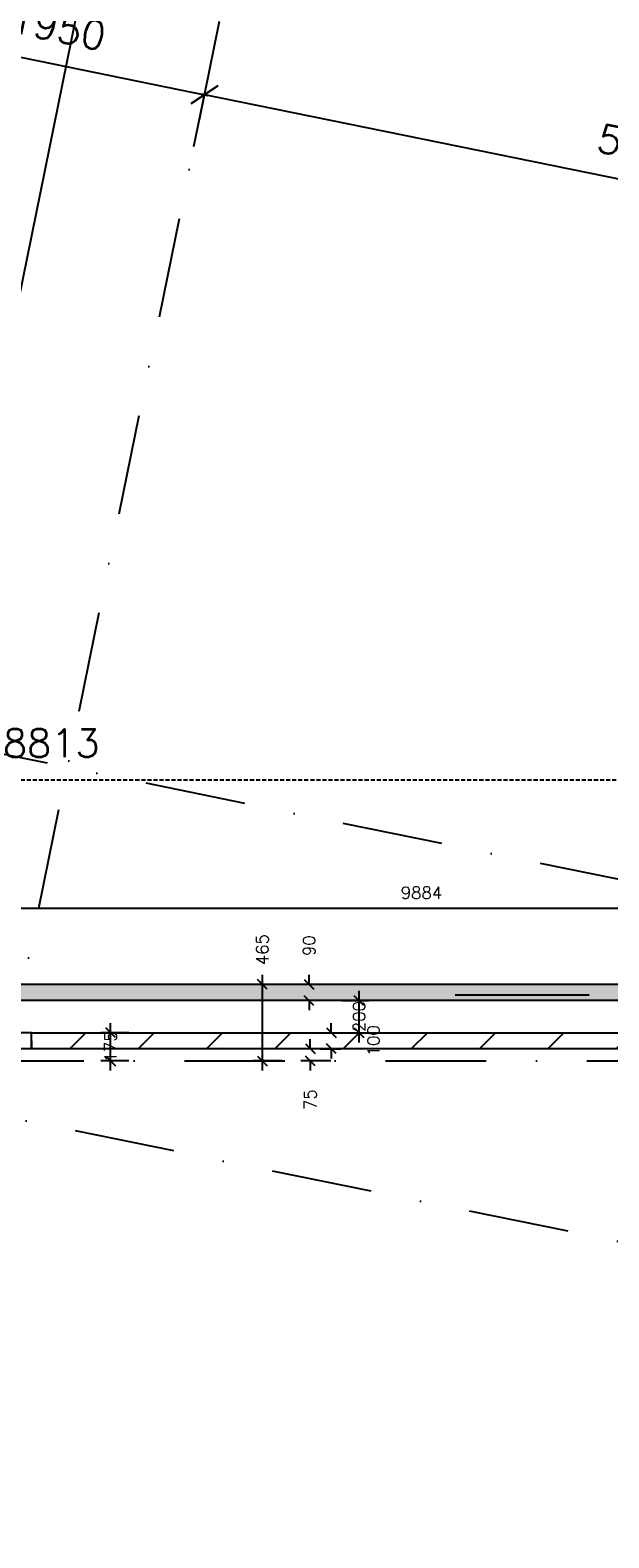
# Model space of a CAD drawing. Extents: x -33344 to 2055880, y -64816 to 121260.
# Tile 93 of 133: x 31792 to 35387, y 91012 to 100383. Entities that reach past the tile are written whole.
import ezdxf

# ---------------------------------------------------------------- set-up
doc = ezdxf.new("R2010")
doc.units = 0
doc.header["$LTSCALE"] = 50
doc.header["$MEASUREMENT"] = 0
doc.header["$PDMODE"] = 3
doc.header["$PDSIZE"] = 0.1
doc.linetypes.add('DASHED', pattern=[0.75, 0.5, -0.25])
doc.linetypes.add('STRAM_0WT$1$DASHDOT', pattern=[25, 12.5, -6.25, 0, -6.25])
doc.layers.get('0').update_dxf_attribs({"linetype": 'CONTINUOUS'})
doc.layers.get('DEFPOINTS').update_dxf_attribs({"linetype": 'CONTINUOUS'})
for name, color, linetype in [('A--A21--_F123-', 9, 'CONTINUOUS'), ('A--A22--_F123-', 9, 'CONTINUOUS'), ('A--L21--', 3, 'CONTINUOUS'), ('A--L21--_F-2--', 7, 'CONTINUOUS'), ('A--L21A3_BUITENWAND', 3, 'CONTINUOUS'), ('A--L22--', 3, 'CONTINUOUS'), ('A--L22--_F-2--', 7, 'CONTINUOUS'), ('A--M$1A-_F123-', 1, 'CONTINUOUS'), ('STRAM_0WT$0$A--L$7A-_STRA0', 1, 'STRAM_0WT$1$DASHDOT'), ('STRAM_0WT$1$A--M$1A-_F123-', 1, 'CONTINUOUS'), ('XREF', 7, 'CONTINUOUS')]:
    doc.layers.add(name, color=color, linetype=linetype)
doc.styles.add('ALFA-0_25', font='ROMANS')
doc.styles.add('STRAM_0WT$1$HIEMSTRA', font='romans.shx')
doc.dimstyles.new('STANDARD$0', dxfattribs={"dimscale": 30, "dimtxt": 2.5, "dimasz": 2, "dimexe": 2, "dimexo": 0, "dimgap": 2, "dimtad": 1, "dimdec": 0, "dimzin": 0, "dimtxsty": 'ALFA-0_25', "dimblk1": 'OBLIQUE', "dimblk2": 'OBLIQUE', "dimsah": 1, "dimcen": -3, "dimdle": 2, "dimclrd": 1, "dimclre": 1, "dimclrt": 2, "dimazin": 3, "dimtfac": 0.666667, "dimtofl": 0, "dimtmove": 0, "dimatfit": 3, "dimtvp": 0.833333, "dimtolj": 1, "dimtzin": 0})
doc.dimstyles.new('STRAM_0WT$0$STANDARD', dxfattribs={"dimscale": 70, "dimtxt": 2.5, "dimasz": 2, "dimexe": 0.3, "dimexo": 0.3, "dimgap": 2, "dimtad": 1, "dimdec": 0, "dimzin": 0, "dimtxsty": 'STRAM_0WT$1$HIEMSTRA', "dimblk1": 'STRAM_0WT$0$_OBLIQUE', "dimblk2": 'STRAM_0WT$0$_OBLIQUE', "dimsah": 1, "dimcen": -0.09, "dimdle": 0.3, "dimclrd": 1, "dimclre": 1, "dimclrt": 4, "dimazin": 3, "dimtfac": 1, "dimtdec": 4, "dimtix": 1, "dimtofl": 0, "dimtmove": 0, "dimatfit": 3, "dimtvp": 625, "dimtolj": 1, "dimtzin": 0})

# ---------------------------------------------------------------- blocks, each defined once
blk = doc.blocks.new('*U1429')
at = {"layer": 'A--A21--_F123-', "color": 2}
for points in [[(0, 0), (50, 50), (-8460.4, 0), (-8460.4, 50)], [(-8460.4, 0), (-8460.4, -50), (0, 0), (-50, -50)]]:
    blk.add_solid(points, dxfattribs=at)
at = {"layer": 'A--L21--_F-2--', "color": 3, "linetype": 'CONTINUOUS'}
for points in [[(50, 50), (50, 50), (-8460.4, 50), (-8460.4, 0)], [(-50, -50), (-50, -50), (-8460.4, -50), (-8460.4, 0)]]:
    blk.add_lwpolyline(points, dxfattribs=at)
blk = doc.blocks.new('*U1398')
at = {"layer": 'A--A22--_F123-', "linetype": 'CONTINUOUS'}
h = blk.add_hatch(dxfattribs=at)
h.set_pattern_fill('ALFALINE', color=256, scale=300, style=0)
h.set_pattern_definition([(45, (-31800.78, -94101.7), (-212.132, 212.132), [])])
h.paths.add_polyline_path([(0, 0), (0, -50), (-1499.2, -50), (-1449.2, 0), (-1399.2, 50), (0, 50)])
at = {"layer": 'A--L22--_F-2--', "color": 3, "linetype": 'CONTINUOUS'}
for points in [[(0, 0), (0, -50), (-1499.2, -50), (-1499.2, -50)], [(0, 0), (0, 50), (-1399.2, 50), (-1399.2, 50)]]:
    blk.add_lwpolyline(points, dxfattribs=at)
blk = doc.blocks.new('_OBLIQUE')
at = {"color": 0, "linetype": 'BYBLOCK'}
blk.add_line((-0.5, -0.5), (0.5, 0.5), dxfattribs=at)
blk = doc.blocks.new('*D82')
at = {"layer": 'A--M$1A-_F123-', "color": 1}
for p, q in [((33662.6, 94151.7), (33662.6, 94211.7)), ((33593.8, 94151.7), (33722.6, 94151.7)), ((33593.8, 94051.7), (33722.6, 94051.7)), ((33662.6, 94051.7), (33662.6, 93991.7))]:
    blk.add_line(p, q, dxfattribs=at)
at = {"layer": 'DEFPOINTS', "color": 0}
for p in [(33593.8, 94151.7), (33662.6, 94151.7), (33593.8, 94051.7)]:
    blk.add_point(p, dxfattribs=at)
at = {"layer": 'A--M$1A-_F123-', "color": 1, "xscale": 60, "yscale": 60, "zscale": 60}
for p, rotation in [((33662.6, 94151.7), 270), ((33662.6, 94051.7), 90)]:
    blk.add_blockref('_OBLIQUE', p, dxfattribs=dict(at, rotation=rotation))
at = {"layer": 'A--M$1A-_F123-', "color": 2, "insert": (33925.1, 94101.7), "char_height": 75, "attachment_point": 5, "rotation": 90, "style": 'ALFA-0_25'}
blk.add_mtext('\\A1;100', dxfattribs=at)
blk = doc.blocks.new('*D83')
at = {"layer": 'A--M$1A-_F123-', "color": 1}
for p, q in [((33835.6, 94091.7), (33835.6, 94411.7)), ((33727.7, 94351.7), (33895.6, 94351.7)), ((33727.7, 94151.7), (33895.6, 94151.7))]:
    blk.add_line(p, q, dxfattribs=at)
at = {"layer": 'DEFPOINTS', "color": 0}
for p in [(33727.7, 94351.7), (33835.6, 94351.7), (33727.7, 94151.7)]:
    blk.add_point(p, dxfattribs=at)
at = {"layer": 'A--M$1A-_F123-', "color": 1, "xscale": 60, "yscale": 60, "zscale": 60}
for p, rotation in [((33835.6, 94351.7), 90), ((33835.6, 94151.7), 270)]:
    blk.add_blockref('_OBLIQUE', p, dxfattribs=dict(at, rotation=rotation))
at = {"layer": 'A--M$1A-_F123-', "color": 2, "insert": (33835.6, 94251.7), "char_height": 75, "attachment_point": 5, "rotation": 90, "style": 'ALFA-0_25'}
blk.add_mtext('\\A1;200', dxfattribs=at)
blk = doc.blocks.new('*D84')
at = {"layer": 'A--M$1A-_F123-', "color": 1}
for p, q in [((33525.1, 94451.7), (33525.1, 94511.7)), ((33593.8, 94451.7), (33465.1, 94451.7)), ((33593.8, 94351.7), (33465.1, 94351.7)), ((33525.1, 94351.7), (33525.1, 94291.7))]:
    blk.add_line(p, q, dxfattribs=at)
at = {"layer": 'DEFPOINTS', "color": 0}
for p in [(33593.8, 94451.7), (33525.1, 94351.7), (33593.8, 94351.7)]:
    blk.add_point(p, dxfattribs=at)
at = {"layer": 'A--M$1A-_F123-', "color": 1, "xscale": 60, "yscale": 60, "zscale": 60}
for p, rotation in [((33525.1, 94451.7), 270), ((33525.1, 94351.7), 90)]:
    blk.add_blockref('_OBLIQUE', p, dxfattribs=dict(at, rotation=rotation))
at = {"layer": 'A--M$1A-_F123-', "color": 2, "insert": (33525.1, 94692.4), "char_height": 75, "attachment_point": 5, "rotation": 90, "style": 'ALFA-0_25'}
blk.add_mtext('\\A1;90', dxfattribs=at)
blk = doc.blocks.new('*D230')
at = {"layer": 'A--M$1A-_F123-', "color": 1}
for p, q in [((32291.3, 93916.7), (32291.3, 94211.7)), ((32404.2, 94151.7), (32231.3, 94151.7)), ((32404.2, 93976.7), (32231.3, 93976.7))]:
    blk.add_line(p, q, dxfattribs=at)
at = {"layer": 'DEFPOINTS', "color": 0}
for p in [(32291.3, 94151.7), (32404.2, 94151.7), (32404.2, 93976.7)]:
    blk.add_point(p, dxfattribs=at)
at = {"layer": 'A--M$1A-_F123-', "color": 1, "xscale": 60, "yscale": 60, "zscale": 60}
for p, rotation in [((32291.3, 94151.7), 90), ((32291.3, 93976.7), 270)]:
    blk.add_blockref('_OBLIQUE', p, dxfattribs=dict(at, rotation=rotation))
at = {"layer": 'A--M$1A-_F123-', "color": 2, "insert": (32291.3, 94064.2), "char_height": 75, "attachment_point": 5, "rotation": 90, "style": 'ALFA-0_25'}
blk.add_mtext('\\A1;175', dxfattribs=at)
blk = doc.blocks.new('*D231')
at = {"layer": 'A--M$1A-_F123-', "color": 1}
for p, q in [((33234.4, 93916.7), (33234.4, 94511.7)), ((33355.9, 94451.7), (33174.4, 94451.7)), ((33355.9, 93976.7), (33174.4, 93976.7))]:
    blk.add_line(p, q, dxfattribs=at)
at = {"layer": 'DEFPOINTS', "color": 0}
for p in [(33234.4, 94451.7), (33355.9, 94451.7), (33355.9, 93976.7)]:
    blk.add_point(p, dxfattribs=at)
at = {"layer": 'A--M$1A-_F123-', "color": 1, "xscale": 60, "yscale": 60, "zscale": 60}
for p, rotation in [((33234.4, 94451.7), 90), ((33234.4, 93976.7), 270)]:
    blk.add_blockref('_OBLIQUE', p, dxfattribs=dict(at, rotation=rotation))
at = {"layer": 'A--M$1A-_F123-', "color": 2, "insert": (33234.4, 94668.1), "char_height": 75, "attachment_point": 5, "rotation": 90, "style": 'ALFA-0_25'}
blk.add_mtext('\\A1;465', dxfattribs=at)
blk = doc.blocks.new('*D241')
at = {"layer": 'A--M$1A-_F123-', "color": 1}
for p, q in [((33532.6, 94051.7), (33532.6, 94111.7)), ((33659.5, 94051.7), (33472.6, 94051.7)), ((33659.5, 93976.7), (33472.6, 93976.7)), ((33532.6, 93976.7), (33532.6, 93916.7))]:
    blk.add_line(p, q, dxfattribs=at)
at = {"layer": 'DEFPOINTS', "color": 0}
for p in [(33659.5, 94051.7), (33532.6, 93976.7), (33659.5, 93976.7)]:
    blk.add_point(p, dxfattribs=at)
at = {"layer": 'A--M$1A-_F123-', "color": 1, "xscale": 60, "yscale": 60, "zscale": 60}
for p, rotation in [((33532.6, 94051.7), 270), ((33532.6, 93976.7), 90)]:
    blk.add_blockref('_OBLIQUE', p, dxfattribs=dict(at, rotation=rotation))
at = {"layer": 'A--M$1A-_F123-', "color": 2, "insert": (33532.6, 93736), "char_height": 75, "attachment_point": 5, "rotation": 90, "style": 'ALFA-0_25'}
blk.add_mtext('\\A1;75', dxfattribs=at)
blk = doc.blocks.new('*D604')
at = {"layer": 'A--M$1A-_F123-', "color": 1, "linetype": 'CONTINUOUS'}
for p, q in [((39225, 94923.9), (29221.2, 94923.9)), ((29281.2, 94563.3), (29281.2, 94983.9)), ((39165, 94731.1), (39165, 94983.9))]:
    blk.add_line(p, q, dxfattribs=at)
at = {"layer": 'DEFPOINTS', "color": 0, "linetype": 'CONTINUOUS'}
for p in [(29281.2, 94923.9), (39165, 94731.1), (29281.2, 94563.3)]:
    blk.add_point(p, dxfattribs=at)
at = {"layer": 'A--M$1A-_F123-', "color": 1, "linetype": 'CONTINUOUS', "xscale": 60, "yscale": 60, "zscale": 60, "rotation": 180}
blk.add_blockref('_OBLIQUE', (29281.2, 94923.9), dxfattribs=at)
at = {"layer": 'A--M$1A-_F123-', "color": 1, "linetype": 'CONTINUOUS', "xscale": 60, "yscale": 60, "zscale": 60}
blk.add_blockref('_OBLIQUE', (39165, 94923.9), dxfattribs=at)
at = {"layer": 'A--M$1A-_F123-', "color": 2, "linetype": 'CONTINUOUS', "insert": (34223.1, 95021.4), "char_height": 75, "attachment_point": 5, "style": 'ALFA-0_25'}
blk.add_mtext('\\A1;9884', dxfattribs=at)
blk = doc.blocks.new('STRAM_0WT$0$_OBLIQUE')
at = {"color": 0, "linetype": 'BYBLOCK'}
blk.add_line((-0.5, -0.5), (0.5, 0.5), dxfattribs=at)
blk = doc.blocks.new('*D1849')
at = {"layer": 'DEFPOINTS', "color": 0, "linetype": 'CONTINUOUS'}
for p in [(-44725.8, 67781), (-42745.1, 67734.9), (-42815, 67391.7)]:
    blk.add_point(p, dxfattribs=at)
at = {"layer": 'STRAM_0WT$1$A--M$1A-_F123-', "color": 1, "linetype": 'CONTINUOUS'}
for p, q in [((-44721.6, 67801.5), (-44651.7, 68144.7)), ((-44676.5, 68128.3), (-42724.5, 67730.7)), ((-42810.8, 67412.3), (-42740.9, 67755.5))]:
    blk.add_line(p, q, dxfattribs=at)
at = {"layer": 'STRAM_0WT$1$A--M$1A-_F123-', "color": 1, "linetype": 'CONTINUOUS', "xscale": 140, "yscale": 140, "zscale": 140}
for p, rotation in [((-44655.9, 68124.1), 168.4862903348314), ((-42745.1, 67734.9), 348.4862903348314)]:
    blk.add_blockref('STRAM_0WT$0$_OBLIQUE', p, dxfattribs=dict(at, rotation=rotation))
at = {"layer": 'STRAM_0WT$1$A--M$1A-_F123-', "color": 4, "linetype": 'CONTINUOUS', "insert": (-43655.1, 68152.5), "char_height": 175, "attachment_point": 5, "rotation": 348.48629, "style": 'STRAM_0WT$1$HIEMSTRA'}
blk.add_mtext('\\A1;1950', dxfattribs=at)
blk = doc.blocks.new('*D1850')
at = {"layer": 'DEFPOINTS', "color": 0, "linetype": 'CONTINUOUS'}
for p in [(-42815, 67391.7), (-37355.8, 66637.1), (-37425.7, 66293.9)]:
    blk.add_point(p, dxfattribs=at)
at = {"layer": 'STRAM_0WT$1$A--M$1A-_F123-', "color": 1, "linetype": 'CONTINUOUS'}
for p, q in [((-42810.8, 67412.3), (-42740.9, 67755.5)), ((-42765.7, 67739.1), (-37335.2, 66632.9)), ((-37421.5, 66314.5), (-37351.6, 66657.7))]:
    blk.add_line(p, q, dxfattribs=at)
at = {"layer": 'STRAM_0WT$1$A--M$1A-_F123-', "color": 1, "linetype": 'CONTINUOUS', "xscale": 140, "yscale": 140, "zscale": 140}
for p, rotation in [((-42745.1, 67734.9), 168.4862903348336), ((-37355.8, 66637.1), 348.4862903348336)]:
    blk.add_blockref('STRAM_0WT$0$_OBLIQUE', p, dxfattribs=dict(at, rotation=rotation))
at = {"layer": 'STRAM_0WT$1$A--M$1A-_F123-', "color": 4, "linetype": 'CONTINUOUS', "insert": (-40005, 67408.9), "char_height": 175, "attachment_point": 5, "rotation": 348.48629, "style": 'STRAM_0WT$1$HIEMSTRA'}
blk.add_mtext('\\A1;5500', dxfattribs=at)
blk = doc.blocks.new('*D1855')
at = {"layer": 'DEFPOINTS', "color": 0, "linetype": 'CONTINUOUS'}
for p in [(-38589.9, 88132.1), (-44896.7, 61569.5), (-44036.5, 61394.2)]:
    blk.add_point(p, dxfattribs=at)
at = {"layer": 'STRAM_0WT$1$A--M$1A-_F123-', "color": 1, "linetype": 'CONTINUOUS'}
for p, q in [((-39446, 88327.9), (-44900.9, 61548.9)), ((-38610.5, 88136.3), (-39470.7, 88311.5)), ((-44057.1, 61398.4), (-44917.3, 61573.7))]:
    blk.add_line(p, q, dxfattribs=at)
at = {"layer": 'STRAM_0WT$1$A--M$1A-_F123-', "color": 1, "linetype": 'CONTINUOUS', "xscale": 140, "yscale": 140, "zscale": 140}
for p, rotation in [((-39450.2, 88307.3), 78.48629033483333), ((-44896.7, 61569.5), 258.4862903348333)]:
    blk.add_blockref('STRAM_0WT$0$_OBLIQUE', p, dxfattribs=dict(at, rotation=rotation))
at = {"layer": 'STRAM_0WT$1$A--M$1A-_F123-', "color": 4, "linetype": 'CONTINUOUS', "insert": (-43428.2, 70434.3), "char_height": 175, "attachment_point": 5, "rotation": 78.48629, "style": 'STRAM_0WT$1$HIEMSTRA'}
blk.add_mtext('\\A1;27287', dxfattribs=at)
blk = doc.blocks.new('*D1894')
at = {"color": 1, "linetype": 'BYBLOCK'}
for p, q in [((-48103.2, 63562), (-48103.2, 63507.3)), ((-39289.9, 63562), (-39289.9, 63507.3)), ((-48124.2, 63528.3), (-39268.9, 63528.3))]:
    blk.add_line(p, q, dxfattribs=at)
at = {"layer": 'DEFPOINTS', "color": 0, "linetype": 'BYBLOCK'}
for p in [(-48103.2, 63583), (-39289.9, 63583), (-39289.9, 63528.3)]:
    blk.add_point(p, dxfattribs=at)
at = {"color": 1, "linetype": 'BYBLOCK', "xscale": 140, "yscale": 140, "zscale": 140, "rotation": 180}
blk.add_blockref('STRAM_0WT$0$_OBLIQUE', (-48103.2, 63528.3), dxfattribs=at)
at = {"color": 1, "linetype": 'BYBLOCK', "xscale": 140, "yscale": 140, "zscale": 140}
blk.add_blockref('STRAM_0WT$0$_OBLIQUE', (-39289.9, 63528.3), dxfattribs=at)
at = {"color": 4, "linetype": 'BYBLOCK', "insert": (-43696.6, 63755.8), "char_height": 175, "attachment_point": 5, "style": 'STRAM_0WT$1$HIEMSTRA'}
blk.add_mtext('\\A1;8813', dxfattribs=at)
blk = doc.blocks.new('STRAM_0WT')
at = {"layer": 'STRAM_0WT$0$A--L$7A-_STRA0'}
for p, q in [((-38410.733, 89013.047), (-64231.371, -37744.184)), ((-32694.807, 61334.202), (-51034.14, 65069.951)), ((-33134.93, 59173.573), (-51474.264, 62909.322)), ((-52869.992, 61729.831), (-20789.004, 61729.831))]:
    blk.add_line(p, q, dxfattribs=at)
at = {"layer": 'STRAM_0WT$1$A--M$1A-_F123-', "linetype": 'CONTINUOUS'}
dim = blk.add_linear_dim(base=(-44896.709, 61569.465), p1=(-38589.938, 88132.076), p2=(-44036.476, 61394.234), angle=258.4862903, dimstyle='STRAM_0WT$0$STANDARD', dxfattribs=at)
dim.commit()
dim.dimension.update_dxf_attribs({"geometry": '*D1855', "text_midpoint": (-43428.233, 70434.279), "dimtype": 129})
for p1, p2, picture, middle in [((-44725.785, 67780.97), (-42815.025, 67391.745), '*D1849', (-43655.091, 68152.452)), ((-42815.025, 67391.745), (-37425.702, 66293.932), '*D1850', (-40005.049, 67408.933))]:
    dim = blk.add_aligned_dim(p1=p1, p2=p2, distance=350.22, dimstyle='STRAM_0WT$0$STANDARD', dxfattribs=at)
    dim.commit()
    dim.dimension.update_dxf_attribs({"geometry": picture, "text_midpoint": middle})
dim = blk.add_linear_dim(base=(-39289.938, 63477.07), p1=(-48103.183, 63531.81), p2=(-39289.938, 63531.81), dimstyle='STRAM_0WT$0$STANDARD', dxfattribs=at)
dim.commit()
dim.dimension.update_dxf_attribs({"geometry": '*D1894', "text_midpoint": (-43696.56, 63704.57), "insert": (0, -51.181)})

msp = doc.modelspace()

# ---------------------------------------------------------------- hatches: boundary and pattern name
at = {"layer": 'A--A22--_F123-'}
h = msp.add_hatch(dxfattribs=at)
h.set_pattern_fill('ALFALINE', color=256, scale=300, style=0)
h.set_pattern_definition([(45, (-4e-12, 70.57), (-212.132, 212.132), [])])
h.paths.add_polyline_path([(31857.1, 94151.7), (37259.7, 94151.7), (37239.4, 94051.7), (31857.1, 94051.7)])

# ---------------------------------------------------------------- linework, layer by layer
msp.add_line((34432.6, 94386.7), (35265.6, 94386.7))
at = {"layer": 'A--L21A3_BUITENWAND'}
msp.add_lwpolyline([(31800.8, 94151.7), (37172.1, 94151.7), (37151.7, 94051.7), (31800.8, 94051.7)], close=True, dxfattribs=at)

# ---------------------------------------------------------------- block references
at = {"layer": 'A--L21--', "linetype": 'CONTINUOUS'}
msp.add_blockref('*U1429', (39115, 94401.7), dxfattribs=at)
at = {"layer": 'A--L22--'}
msp.add_blockref('*U1398', (31800.8, 94101.7), dxfattribs=at)
at = {"layer": 'XREF', "linetype": 'DASHED', "ltscale": 20}
msp.add_blockref('STRAM_0WT', (75619.4, 32246.9), dxfattribs=at)

# ---------------------------------------------------------------- dimensions: what is measured, and where the dimension line sits
at = {"layer": 'A--M$1A-_F123-', "linetype": 'CONTINUOUS'}
dim = msp.add_linear_dim(base=(29281.2, 94923.9), p1=(39165, 94731.1), p2=(29281.2, 94563.3), dimstyle='STANDARD$0', dxfattribs=at)
dim.commit()
dim.dimension.update_dxf_attribs({"geometry": '*D604', "text_midpoint": (34223.1, 95021.4)})
at = {"layer": 'A--M$1A-_F123-'}
for base, p1, p2, text, picture, middle in [((33234.4, 94451.7), (33355.9, 93976.7), (33355.9, 94451.7), '465', '*D231', (33234.4, 94668.1)), ((33525.1, 94351.7), (33593.8, 94451.7), (33593.8, 94351.7), '90', '*D84', (33525.1, 94692.4))]:
    dim = msp.add_linear_dim(base=base, p1=p1, p2=p2, angle=90, text=text, dimstyle='STANDARD$0', dxfattribs=at)
    dim.commit()
    dim.dimension.update_dxf_attribs({"geometry": picture, "text_midpoint": middle, "dimtype": 160})
for base, p1, p2, picture, middle in [((33835.6, 94351.7), (33727.7, 94151.7), (33727.7, 94351.7), '*D83', (33835.6, 94251.7)), ((32291.3, 94151.7), (32404.2, 93976.7), (32404.2, 94151.7), '*D230', (32291.3, 94064.2)), ((33532.6, 93976.7), (33659.5, 94051.7), (33659.5, 93976.7), '*D241', (33532.6, 93736))]:
    dim = msp.add_linear_dim(base=base, p1=p1, p2=p2, angle=90, dimstyle='STANDARD$0', dxfattribs=at)
    dim.commit()
    dim.dimension.update_dxf_attribs({"geometry": picture, "text_midpoint": middle, "dimtype": 160})
dim = msp.add_linear_dim(base=(33662.6, 94151.7), p1=(33593.8, 94051.7), p2=(33593.8, 94151.7), angle=90, dimstyle='STANDARD$0', dxfattribs=at)
dim.commit()
dim.dimension.update_dxf_attribs({"geometry": '*D82', "text_midpoint": (33925.1, 94101.7)})

doc.saveas('drawing.dxf')
